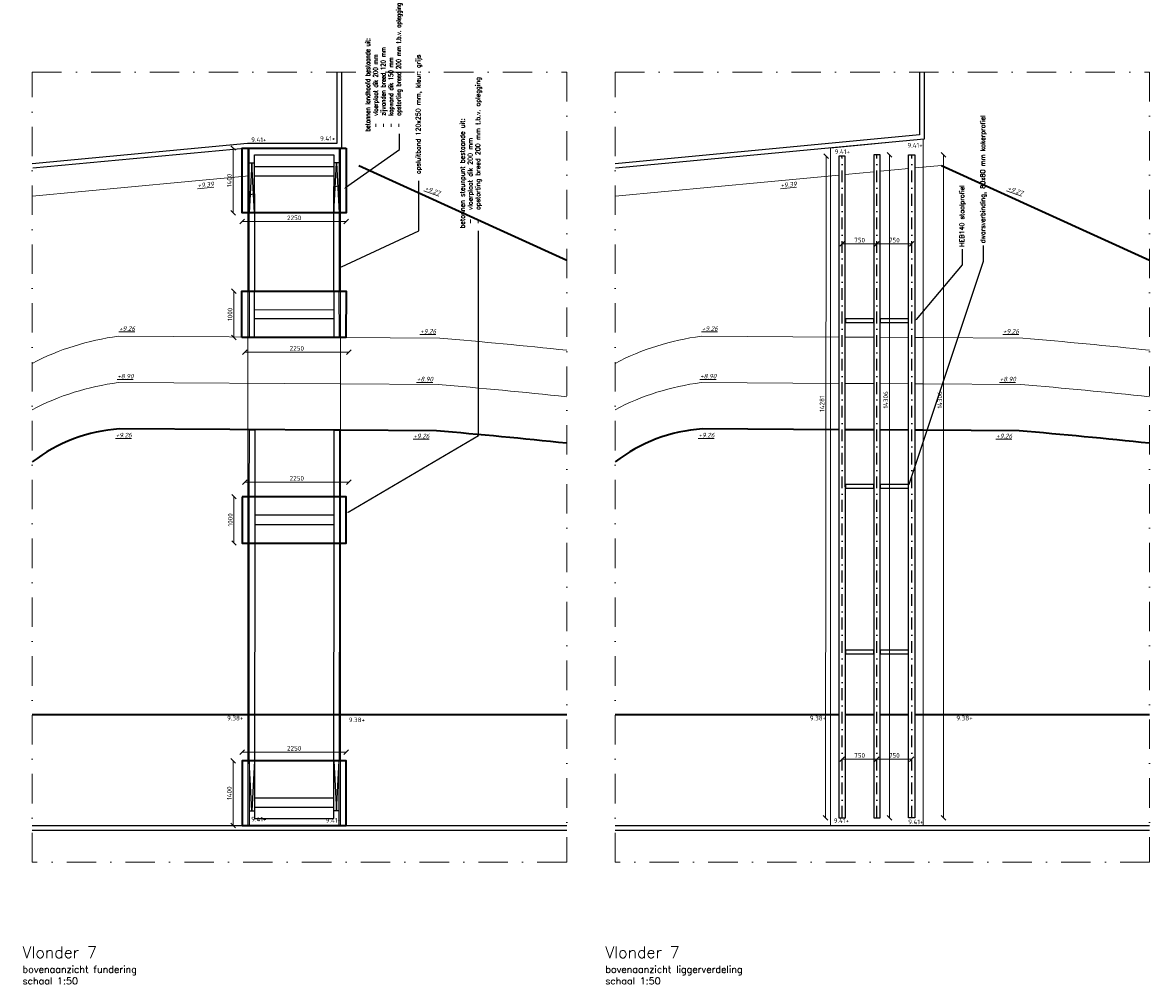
# Model space of a CAD drawing. Header units: metres. Extents: x -95462 to 707558, y 0 to 358316.
# Tile 1 of 50: x -95462 to -71127, y 80070 to 100833. Entities that reach past the tile are written whole.
import ezdxf
from ezdxf import colors
from ezdxf.entities.mleader import LeaderData, LeaderLine
from ezdxf.enums import TextEntityAlignment as Align
from ezdxf.math import Vec2, Vec3

# ---------------------------------------------------------------- set-up
doc = ezdxf.new("R2010")
doc.units = ezdxf.units.M
doc.header["$LTSCALE"] = 20
doc.linetypes.add('DASHDOT', pattern=[25.4, 12.7, -6.35, 0, -6.35])
doc.linetypes.add('HIDDEN', pattern=[9.525, 6.35, -3.175])
for name, color, linetype, lineweight in [('B-RO-OG-HOOGTEPUNT-T18', 253, 'Continuous', 13), ('B-WE-GW-GRONDWERKLIJN_-G', 252, 'Continuous', 35), ('B-WE-GW-TALUD_KRUIN-G', 252, 'Continuous', 18), ('B-WE-GW-WATERGANG_SLOOT_BODEM-G', 252, 'Continuous', 18), ('N-WE-BC-BETONVORM_OPLEGGING-G', 3, 'Continuous', 25), ('N-WE-BC-BETONVORM_TALUDVLEUGELS-G', 3, 'Continuous', 25), ('N-WE-BC-BETONVORM_VLOERPLAAT-G', 50, 'Continuous', 35), ('N-WE-HC-HOUTVORM-DEKDEEL-G', 1, 'Continuous', 18), ('N-WE-SC-STAALVORM_HEA 140-G', 140, 'Continuous', 25), ('N-WE-VH-KANTOPSLUITING_VOORKANTBAND_OB_100x200-G', 2, 'Continuous', 25), ('N-WE-VH-VERHARDING_GRASPLAAT-GEEN FUND-G', 90, 'Continuous', 35), ('TL00_hartlijnen staal', 220, 'DASHDOT', 25), ('X-XX-AL-BREEKLIJN-G', 7, 'DASHDOT', 18), ('X-XX-AL-HOOGTELABEL-T25', 1, 'Continuous', 25), ('X-XX-AL-M', 7, 'Continuous', 18)]:
    doc.layers.add(name, color=color, linetype=linetype, lineweight=lineweight)
doc.layers.add('tt00_tekst', color=7, linetype='Continuous')
doc.styles.add('NLCS-ISO', font='NLCS-ISO.ttf')
doc.styles.add('NLCS-ISO-M200-T18_CURSIEF', font='NLCS-ISO.ttf', dxfattribs={"oblique": 30, "height": 0.36})
doc.styles.add('ROMANS', font='romans.shx')
doc.dimstyles.new('NLCS RODOR-DIM-050mm$0', dxfattribs={"dimscale": 50, "dimtxt": 2, "dimasz": 2, "dimexe": 1.25, "dimexo": 0.625, "dimtad": 1, "dimdec": 0, "dimzin": 1, "dimdsep": 46, "dimtxsty": 'NLCS-ISO', "dimblk": 'OBLIQUE', "dimcen": 0, "dimse1": 1, "dimse2": 1, "dimclrd": 256, "dimclre": 1, "dimclrt": 256, "dimadec": 0, "dimazin": 0, "dimtfac": 1, "dimtdec": 0, "dimtmove": 0, "dimatfit": 0, "dimfxl": 1, "dimtolj": 1, "dimtzin": 0, "dimlwd": -1, "dimlwe": -1, "dimarcsym": 0})

# ---------------------------------------------------------------- blocks, each defined once
blk = doc.blocks.new('_Oblique')
at = {"color": 0, "linetype": 'ByBlock', "lineweight": -2}
blk.add_line((-0.5, -0.5), (0.5, 0.5), dxfattribs=at)
blk = doc.blocks.new('*D250')
at = {"layer": 'Defpoints', "color": 0, "transparency": 16777216}
for p in [(-88471, 84899), (-90916, 83499), (-88471, 83499)]:
    blk.add_point(p, dxfattribs=at)
at = {"layer": 'X-XX-AL-M', "transparency": 16777216}
blk.add_line((-90916, 84899), (-90916, 83499), dxfattribs=at)
at = {"layer": 'X-XX-AL-M', "transparency": 16777216, "xscale": 100, "yscale": 100, "zscale": 100}
for p, rotation in [((-90916, 84899), 90), ((-90916, 83499), 270)]:
    blk.add_blockref('_Oblique', p, dxfattribs=dict(at, rotation=rotation))
at = {"layer": 'X-XX-AL-M', "transparency": 16777216, "insert": (-90997, 84199), "char_height": 100, "attachment_point": 5, "rotation": 90, "style": 'NLCS-ISO'}
blk.add_mtext('\\A1;1400', dxfattribs=at)
blk = doc.blocks.new('*D249')
at = {"layer": 'Defpoints', "color": 0, "transparency": 16777216}
for p in [(-88471, 85086), (-90721, 83899), (-88471, 83899)]:
    blk.add_point(p, dxfattribs=at)
at = {"layer": 'X-XX-AL-M', "transparency": 16777216}
blk.add_line((-90721, 85086), (-88471, 85086), dxfattribs=at)
at = {"layer": 'X-XX-AL-M', "transparency": 16777216, "xscale": 100, "yscale": 100, "zscale": 100, "rotation": 180}
blk.add_blockref('_Oblique', (-90721, 85086), dxfattribs=at)
at = {"layer": 'X-XX-AL-M', "transparency": 16777216, "xscale": 100, "yscale": 100, "zscale": 100}
blk.add_blockref('_Oblique', (-88471, 85086), dxfattribs=at)
at = {"layer": 'X-XX-AL-M', "transparency": 16777216, "insert": (-89596, 85168), "char_height": 100, "attachment_point": 5, "style": 'NLCS-ISO'}
blk.add_mtext('\\A1;2250', dxfattribs=at)
blk = doc.blocks.new('*D251')
at = {"layer": 'Defpoints', "color": 0, "transparency": 16777216}
for p in [(-88414, 90914), (-90664, 89599), (-88414, 89599)]:
    blk.add_point(p, dxfattribs=at)
at = {"layer": 'X-XX-AL-M', "transparency": 16777216}
blk.add_line((-90664, 90914), (-88414, 90914), dxfattribs=at)
at = {"layer": 'X-XX-AL-M', "transparency": 16777216, "xscale": 100, "yscale": 100, "zscale": 100, "rotation": 180}
blk.add_blockref('_Oblique', (-90664, 90914), dxfattribs=at)
at = {"layer": 'X-XX-AL-M', "transparency": 16777216, "xscale": 100, "yscale": 100, "zscale": 100}
blk.add_blockref('_Oblique', (-88414, 90914), dxfattribs=at)
at = {"layer": 'X-XX-AL-M', "transparency": 16777216, "insert": (-89539, 90995), "char_height": 100, "attachment_point": 5, "style": 'NLCS-ISO'}
blk.add_mtext('\\A1;2250', dxfattribs=at)
blk = doc.blocks.new('*D252')
at = {"layer": 'Defpoints', "color": 0, "transparency": 16777216}
for p in [(-90896, 90599), (-90664, 90599), (-90664, 89599)]:
    blk.add_point(p, dxfattribs=at)
at = {"layer": 'X-XX-AL-M', "transparency": 16777216}
blk.add_line((-90896, 89599), (-90896, 90599), dxfattribs=at)
at = {"layer": 'X-XX-AL-M', "transparency": 16777216, "xscale": 100, "yscale": 100, "zscale": 100}
for p, rotation in [((-90896, 90599), 90), ((-90896, 89599), 270)]:
    blk.add_blockref('_Oblique', p, dxfattribs=dict(at, rotation=rotation))
at = {"layer": 'X-XX-AL-M', "transparency": 16777216, "insert": (-90977, 90099), "char_height": 100, "attachment_point": 5, "rotation": 90, "style": 'NLCS-ISO'}
blk.add_mtext('\\A1;1000', dxfattribs=at)
blk = doc.blocks.new('*D253')
at = {"layer": 'Defpoints', "color": 0, "transparency": 16777216}
for p in [(-77012, 84932), (-77762, 83669), (-77012, 83669)]:
    blk.add_point(p, dxfattribs=at)
at = {"layer": 'X-XX-AL-M', "transparency": 16777216}
blk.add_line((-77762, 84932), (-77012, 84932), dxfattribs=at)
at = {"layer": 'X-XX-AL-M', "transparency": 16777216, "xscale": 100, "yscale": 100, "zscale": 100}
for p, rotation in [((-77762, 84932), 179.9999219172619), ((-77012, 84932), 359.9999219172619)]:
    blk.add_blockref('_Oblique', p, dxfattribs=dict(at, rotation=rotation))
at = {"layer": 'X-XX-AL-M', "transparency": 16777216, "insert": (-77387, 85014), "char_height": 100, "attachment_point": 5, "rotation": 359.9999, "style": 'NLCS-ISO'}
blk.add_mtext('\\A1;750', dxfattribs=at)
blk = doc.blocks.new('*D254')
at = {"layer": 'Defpoints', "color": 0, "transparency": 16777216}
for p in [(-76262, 84932), (-77012, 83669), (-76262, 83669)]:
    blk.add_point(p, dxfattribs=at)
at = {"layer": 'X-XX-AL-M', "transparency": 16777216}
blk.add_line((-77012, 84932), (-76262, 84932), dxfattribs=at)
at = {"layer": 'X-XX-AL-M', "transparency": 16777216, "xscale": 100, "yscale": 100, "zscale": 100}
for p, rotation in [((-77012, 84932), 180.0006502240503), ((-76262, 84932), 0.0006502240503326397)]:
    blk.add_blockref('_Oblique', p, dxfattribs=dict(at, rotation=rotation))
at = {"layer": 'X-XX-AL-M', "transparency": 16777216, "insert": (-76637, 85014), "char_height": 100, "attachment_point": 5, "rotation": 0.0007, "style": 'NLCS-ISO'}
blk.add_mtext('\\A1;750', dxfattribs=at)
blk = doc.blocks.new('*D255')
at = {"layer": 'Defpoints', "color": 0, "transparency": 16777216}
for p in [(-90662, 95036), (-88412, 95034), (-88413, 93719)]:
    blk.add_point(p, dxfattribs=at)
at = {"layer": 'X-XX-AL-M', "transparency": 16777216}
blk.add_line((-90663, 93720), (-88413, 93719), dxfattribs=at)
at = {"layer": 'X-XX-AL-M', "transparency": 16777216, "xscale": 100, "yscale": 100, "zscale": 100}
for p, rotation in [((-90663, 93720), 179.954557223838), ((-88413, 93719), 359.954557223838)]:
    blk.add_blockref('_Oblique', p, dxfattribs=dict(at, rotation=rotation))
at = {"layer": 'X-XX-AL-M', "transparency": 16777216, "insert": (-89538, 93801), "char_height": 100, "attachment_point": 5, "rotation": 359.9546, "style": 'NLCS-ISO'}
blk.add_mtext('\\A1;2250', dxfattribs=at)
blk = doc.blocks.new('*D256')
at = {"layer": 'Defpoints', "color": 0, "transparency": 16777216}
for p in [(-90670, 95036), (-90902, 94036), (-90671, 94036)]:
    blk.add_point(p, dxfattribs=at)
at = {"layer": 'X-XX-AL-M', "transparency": 16777216}
blk.add_line((-90901, 95036), (-90902, 94036), dxfattribs=at)
at = {"layer": 'X-XX-AL-M', "transparency": 16777216, "xscale": 100, "yscale": 100, "zscale": 100}
for p, rotation in [((-90901, 95036), 89.95455722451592), ((-90902, 94036), 269.954557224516)]:
    blk.add_blockref('_Oblique', p, dxfattribs=dict(at, rotation=rotation))
at = {"layer": 'X-XX-AL-M', "transparency": 16777216, "insert": (-90983, 94536), "char_height": 100, "attachment_point": 5, "rotation": 89.9546, "style": 'NLCS-ISO'}
blk.add_mtext('\\A1;1000', dxfattribs=at)
blk = doc.blocks.new('*D257')
at = {"layer": 'Defpoints', "color": 0, "transparency": 16777216}
for p in [(-77012, 96055), (-77762, 94791), (-77012, 94791)]:
    blk.add_point(p, dxfattribs=at)
at = {"layer": 'X-XX-AL-M', "transparency": 16777216}
blk.add_line((-77762, 96055), (-77012, 96055), dxfattribs=at)
at = {"layer": 'X-XX-AL-M', "transparency": 16777216, "xscale": 100, "yscale": 100, "zscale": 100}
for p, rotation in [((-77762, 96055), 179.9999219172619), ((-77012, 96055), 359.9999219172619)]:
    blk.add_blockref('_Oblique', p, dxfattribs=dict(at, rotation=rotation))
at = {"layer": 'X-XX-AL-M', "transparency": 16777216, "insert": (-77387, 96136), "char_height": 100, "attachment_point": 5, "rotation": 359.9999, "style": 'NLCS-ISO'}
blk.add_mtext('\\A1;750', dxfattribs=at)
blk = doc.blocks.new('*D258')
at = {"layer": 'Defpoints', "color": 0, "transparency": 16777216}
for p in [(-76262, 96055), (-77012, 94791), (-76262, 94791)]:
    blk.add_point(p, dxfattribs=at)
at = {"layer": 'X-XX-AL-M', "transparency": 16777216}
blk.add_line((-77012, 96055), (-76262, 96055), dxfattribs=at)
at = {"layer": 'X-XX-AL-M', "transparency": 16777216, "xscale": 100, "yscale": 100, "zscale": 100}
for p, rotation in [((-77012, 96055), 180.0006502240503), ((-76262, 96055), 0.0006502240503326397)]:
    blk.add_blockref('_Oblique', p, dxfattribs=dict(at, rotation=rotation))
at = {"layer": 'X-XX-AL-M', "transparency": 16777216, "insert": (-76637, 96136), "char_height": 100, "attachment_point": 5, "rotation": 0.0007, "style": 'NLCS-ISO'}
blk.add_mtext('\\A1;750', dxfattribs=at)
blk = doc.blocks.new('*D259')
at = {"layer": 'Defpoints', "color": 0, "transparency": 16777216}
for p in [(-76262, 97975), (-75574, 97975), (-76262, 83669)]:
    blk.add_point(p, dxfattribs=at)
at = {"layer": 'X-XX-AL-M', "transparency": 16777216}
blk.add_line((-75574, 83669), (-75574, 97975), dxfattribs=at)
at = {"layer": 'X-XX-AL-M', "transparency": 16777216, "xscale": 100, "yscale": 100, "zscale": 100}
for p, rotation in [((-75574, 97975), 90), ((-75574, 83669), 270)]:
    blk.add_blockref('_Oblique', p, dxfattribs=dict(at, rotation=rotation))
at = {"layer": 'X-XX-AL-M', "transparency": 16777216, "insert": (-75655, 92687), "char_height": 100, "attachment_point": 5, "rotation": 90, "style": 'NLCS-ISO'}
blk.add_mtext('\\A1;14306', dxfattribs=at)
blk = doc.blocks.new('*D260')
at = {"layer": 'Defpoints', "color": 0, "transparency": 16777216}
for p in [(-77012, 97975), (-76742, 97975), (-77012, 83669)]:
    blk.add_point(p, dxfattribs=at)
at = {"layer": 'X-XX-AL-M', "transparency": 16777216}
blk.add_line((-76742, 83669), (-76742, 97975), dxfattribs=at)
at = {"layer": 'X-XX-AL-M', "transparency": 16777216, "xscale": 100, "yscale": 100, "zscale": 100}
for p, rotation in [((-76742, 97975), 90), ((-76742, 83669), 270)]:
    blk.add_blockref('_Oblique', p, dxfattribs=dict(at, rotation=rotation))
at = {"layer": 'X-XX-AL-M', "transparency": 16777216, "insert": (-76823, 92687), "char_height": 100, "attachment_point": 5, "rotation": 90, "style": 'NLCS-ISO'}
blk.add_mtext('\\A1;14306', dxfattribs=at)
blk = doc.blocks.new('*D261')
at = {"layer": 'Defpoints', "color": 0, "transparency": 16777216}
for p in [(-78111, 97950), (-77818, 97950), (-77832, 83669)]:
    blk.add_point(p, dxfattribs=at)
at = {"layer": 'X-XX-AL-M', "transparency": 16777216}
blk.add_line((-78125, 83669), (-78111, 97950), dxfattribs=at)
at = {"layer": 'X-XX-AL-M', "transparency": 16777216, "xscale": 100, "yscale": 100, "zscale": 100}
for p, rotation in [((-78111, 97950), 89.94395811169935), ((-78125, 83669), 269.9439581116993)]:
    blk.add_blockref('_Oblique', p, dxfattribs=dict(at, rotation=rotation))
at = {"layer": 'X-XX-AL-M', "transparency": 16777216, "insert": (-78198, 92606), "char_height": 100, "attachment_point": 5, "rotation": 89.944, "style": 'NLCS-ISO'}
blk.add_mtext('\\A1;14281', dxfattribs=at)
blk = doc.blocks.new('*D262')
at = {"layer": 'Defpoints', "color": 0, "transparency": 16777216}
for p in [(-90916, 98125), (-88471, 98125), (-88471, 96725)]:
    blk.add_point(p, dxfattribs=at)
at = {"layer": 'X-XX-AL-M', "transparency": 16777216}
blk.add_line((-90916, 96725), (-90916, 98125), dxfattribs=at)
at = {"layer": 'X-XX-AL-M', "transparency": 16777216, "xscale": 100, "yscale": 100, "zscale": 100}
for p, rotation in [((-90916, 98125), 90), ((-90916, 96725), 270)]:
    blk.add_blockref('_Oblique', p, dxfattribs=dict(at, rotation=rotation))
at = {"layer": 'X-XX-AL-M', "transparency": 16777216, "insert": (-90997, 97425), "char_height": 100, "attachment_point": 5, "rotation": 90, "style": 'NLCS-ISO'}
blk.add_mtext('\\A1;1400', dxfattribs=at)
blk = doc.blocks.new('*D263')
at = {"layer": 'Defpoints', "color": 0, "transparency": 16777216}
for p in [(-90721, 97725), (-88471, 97725), (-88471, 96537)]:
    blk.add_point(p, dxfattribs=at)
at = {"layer": 'X-XX-AL-M', "transparency": 16777216}
blk.add_line((-90721, 96537), (-88471, 96537), dxfattribs=at)
at = {"layer": 'X-XX-AL-M', "transparency": 16777216, "xscale": 100, "yscale": 100, "zscale": 100, "rotation": 180}
blk.add_blockref('_Oblique', (-90721, 96537), dxfattribs=at)
at = {"layer": 'X-XX-AL-M', "transparency": 16777216, "xscale": 100, "yscale": 100, "zscale": 100}
blk.add_blockref('_Oblique', (-88471, 96537), dxfattribs=at)
at = {"layer": 'X-XX-AL-M', "transparency": 16777216, "insert": (-89596, 96618), "char_height": 100, "attachment_point": 5, "style": 'NLCS-ISO'}
blk.add_mtext('\\A1;2250', dxfattribs=at)

msp = doc.modelspace()

# ---------------------------------------------------------------- linework, layer by layer
at = {"layer": 'B-WE-GW-GRONDWERKLIJN_-G', "ltscale": 3, "flags": 128}
for points in [[(-88202.993, 97747.349), (-83712.116, 95705.102)], [(-75618.308, 97747.349), (-71127.432, 95705.102)]]:
    msp.add_lwpolyline(points, dxfattribs=at)
at = {"layer": 'B-WE-GW-GRONDWERKLIJN_-G', "ltscale": 2, "flags": 128}
for points in [[(-88602.065, 92033.716), (-93366.753, 92060.556, 0.147873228), (-95252.692, 91349.083, 0.147873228)], [(-83712.116, 91750.634, 0.004349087), (-86526.405, 92022.023), (-88602.065, 92033.716)], [(-77834.679, 92043.953), (-80782.068, 92060.556, 0.147873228), (-82668.008, 91349.083)], [(-71127.432, 91750.634, 0.004349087), (-73941.72, 92022.023), (-76017.38, 92033.716)]]:
    msp.add_lwpolyline(points, format="xyb", dxfattribs=at)
for points in [[(-77764.679, 92043.558), (-77764.679, 92043.558)], [(-77081.747, 92039.711), (-77694.679, 92043.164)], [(-76331.749, 92035.486), (-76941.747, 92038.923)], [(-76017.38, 92033.716), (-76191.747, 92034.698)]]:
    msp.add_lwpolyline(points, dxfattribs=at)
at = {"layer": 'B-WE-GW-TALUD_KRUIN-G', "ltscale": 1.2, "flags": 128}
for points in [[(-77081.747, 97609.536), (-77696.608, 97551.635)], [(-76325.045, 97680.795), (-76941.747, 97622.72)], [(-75618.308, 97747.349), (-76191.747, 97693.348)], [(-90571.432, 97524.312), (-92033.409, 97386.638), (-95252.692, 97083.477)], [(-77836.603, 97538.452), (-79448.725, 97386.638), (-82668.008, 97083.477)], [(-77766.605, 97545.043), (-77766.605, 97545.043)]]:
    msp.add_lwpolyline(points, dxfattribs=at)
at = {"layer": 'B-WE-GW-WATERGANG_SLOOT_BODEM-G'}
for points in [[(-88596.432, 94033.716), (-93395.217, 94060.749, 0.088597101), (-95252.692, 93476.797, 0.088597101)], [(-83712.116, 93760.85, 0.00419366), (-86449.9, 94021.624), (-88596.432, 94033.716)], [(-77835.379, 94043.989), (-80810.532, 94060.749, 0.088597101), (-82668.008, 93476.797)], [(-71127.432, 93760.85, 0.00419366), (-73865.215, 94021.624), (-76011.747, 94033.716)], [(-88596.432, 93033.7), (-93395.217, 93060.732, 0.088597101), (-95252.692, 92476.781, 0.088597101)], [(-88596.432, 93033.7), (-86488.084, 93021.823, -0.004279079), (-83712.116, 92755.964, -0.004279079)], [(-77835.029, 93043.97), (-80810.532, 93060.732, 0.088597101), (-82668.008, 92476.781)], [(-76011.747, 93033.7), (-73903.399, 93021.823, -0.004279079), (-71127.432, 92755.964, -0.004279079)]]:
    msp.add_lwpolyline(points, format="xyb", dxfattribs=at)
for points in [[(-77765.379, 94043.595), (-77765.379, 94043.595)], [(-77081.747, 94039.744), (-77695.379, 94043.2)], [(-76331.749, 94035.519), (-76941.747, 94038.955)], [(-76011.747, 94033.716), (-76191.747, 94034.73)], [(-77081.747, 93039.727), (-77695.029, 93043.182)], [(-76331.749, 93035.502), (-76941.747, 93038.939)], [(-76011.747, 93033.7), (-76191.747, 93034.714)]]:
    msp.add_lwpolyline(points, dxfattribs=at)
at = {"layer": 'N-WE-BC-BETONVORM_OPLEGGING-G', "flags": 128}
for points in [[(-90451.432, 97724.613), (-88741.432, 97724.613)], [(-90451.432, 97524.613), (-88741.432, 97524.613)], [(-90451.432, 84098.544), (-88741.432, 84098.544)], [(-90451.432, 83898.544), (-88741.432, 83898.544)]]:
    msp.add_lwpolyline(points, dxfattribs=at)
for points in [[(-90451.245, 94635.863), (-88741.246, 94634.507), (-88741.404, 94434.507), (-90451.404, 94435.863)], [(-90445.429, 89998.538), (-88735.429, 89998.538), (-88735.429, 90198.538), (-90445.429, 90198.538)]]:
    msp.add_lwpolyline(points, close=True, dxfattribs=at)
at = {"layer": 'N-WE-BC-BETONVORM_TALUDVLEUGELS-G'}
for p, q in [((-90571.432, 97804.613), (-90451.432, 97804.613)), ((-88621.432, 97804.613), (-88741.432, 97804.613)), ((-90571.432, 83818.544), (-90451.432, 83818.544)), ((-88621.432, 83818.544), (-88741.432, 83818.544))]:
    msp.add_line(p, q, dxfattribs=at)
at = {"layer": 'N-WE-BC-BETONVORM_TALUDVLEUGELS-G', "flags": 128}
for points in [[(-90571.432, 96724.613), (-90571.432, 98124.613), (-88621.432, 98124.613), (-88621.432, 96724.613)], [(-90451.432, 96724.613), (-90451.432, 97974.613), (-88741.432, 97974.613), (-88741.432, 96724.613)], [(-90571.432, 84898.544), (-90571.432, 83498.544), (-88621.432, 83498.544), (-88621.432, 84898.544)], [(-90451.432, 84898.544), (-90451.432, 83648.544), (-88741.432, 83648.544), (-88741.432, 84898.544)]]:
    msp.add_lwpolyline(points, dxfattribs=at)
at = {"layer": 'N-WE-BC-BETONVORM_TALUDVLEUGELS-G', "color": 1, "flags": 128}
for points in [[(-90451.432, 96724.613), (-90511.432, 97804.613), (-90571.432, 96724.613)], [(-88741.432, 96724.613), (-88681.432, 97804.613), (-88621.432, 96724.613)], [(-90451.432, 84898.544), (-90511.432, 83818.544), (-90571.432, 84898.544)], [(-88741.432, 84898.544), (-88681.432, 83818.544), (-88621.432, 84898.544)]]:
    msp.add_lwpolyline(points, dxfattribs=at)
at = {"layer": 'N-WE-BC-BETONVORM_VLOERPLAAT-G', "flags": 128}
for points in [[(-88471.432, 98124.613), (-88471.432, 96724.613), (-90721.432, 96724.613), (-90721.432, 98124.613)], [(-90727.724, 94036.076), (-90726.93, 95036.075), (-88476.931, 95034.291), (-88477.724, 94034.291)], [(-90721.432, 90598.544), (-90721.432, 89598.544), (-88471.432, 89598.544), (-88471.432, 90598.544)], [(-88471.432, 83498.544), (-88471.432, 84898.544), (-90721.432, 84898.544), (-90721.432, 83498.544)]]:
    msp.add_lwpolyline(points, close=True, dxfattribs=at)
at = {"layer": 'N-WE-HC-HOUTVORM-DEKDEEL-G'}
for p, q in [((-90596.432, 98124.613), (-88596.432, 98124.613)), ((-90596.432, 83498.544), (-88596.432, 83498.544))]:
    msp.add_line(p, q, dxfattribs=at)
for points in [[(-76011.747, 98312.953), (-78011.747, 98124.613), (-78011.747, 83498.544), (-76011.747, 83498.544), (-76011.747, 98312.953)], [(-88596.432, 98123.544), (-90596.432, 98124.613), (-90596.432, 83498.544), (-88596.432, 83498.544), (-88596.432, 98123.544)]]:
    msp.add_lwpolyline(points, dxfattribs=at)
at = {"layer": 'N-WE-SC-STAALVORM_HEA 140-G'}
for points in [[(-77691.746, 83668.553), (-77696.747, 97950.033), (-77836.747, 97950.016), (-77831.746, 83668.536)], [(-76941.747, 83668.552), (-76941.747, 97974.63), (-77081.747, 97974.613), (-77081.747, 83668.535)], [(-76331.746, 83668.552), (-76331.75, 97974.613), (-76191.747, 97974.613), (-76191.748, 83668.552)], [(-77691.746, 94358.11), (-77081.747, 94358.092), (-77081.747, 94438.092), (-77691.746, 94438.11)], [(-76941.747, 94358.109), (-76331.747, 94358.091), (-76331.747, 94438.091), (-76941.747, 94438.109)], [(-77691.746, 90781.597), (-77081.747, 90781.579), (-77081.747, 90861.579), (-77691.746, 90861.597)], [(-76941.747, 90781.596), (-76331.747, 90781.578), (-76331.747, 90861.578), (-76941.747, 90861.596)], [(-77691.747, 87205.084), (-77081.747, 87205.066), (-77081.747, 87285.066), (-77691.747, 87285.084)], [(-76941.747, 87205.083), (-76331.747, 87205.065), (-76331.747, 87285.065), (-76941.747, 87285.083)]]:
    msp.add_lwpolyline(points, close=True, dxfattribs=at)
at = {"layer": 'N-WE-VH-KANTOPSLUITING_VOORKANTBAND_OB_100x200-G'}
for p, q in [((-95252.692, 83498.544), (-83712.116, 83498.544)), ((-82668.008, 83498.544), (-71127.432, 83498.544)), ((-95252.692, 83398.544), (-83712.116, 83398.544)), ((-82668.008, 83398.544), (-71127.432, 83398.544))]:
    msp.add_line(p, q, dxfattribs=at)
at = {"layer": 'N-WE-VH-KANTOPSLUITING_VOORKANTBAND_OB_100x200-G', "flags": 128}
for points in [[(-88676.432, 99761.482), (-88676.432, 98314.836), (-88676.432, 98224.017), (-90601.114, 98224.614), (-95252.692, 97786.574)], [(-88576.432, 99761.482), (-88576.432, 98314.836), (-88576.432, 98123.986), (-90596.432, 98124.613), (-95243.317, 97687.015)], [(-76091.747, 99761.482), (-76091.747, 98405.862), (-82668.008, 97786.574)], [(-75991.747, 99761.482), (-75991.747, 98314.836), (-82658.632, 97687.015)], [(-90564.926, 90598.544), (-90564.347, 92044.769), (-90444.347, 92044.093), (-90444.925, 90598.544)], [(-88734.925, 90598.544), (-88734.356, 92034.461), (-88614.356, 92033.785), (-88614.925, 90598.544)], [(-90571.432, 84898.544), (-90566.699, 89598.544)], [(-90445.933, 89598.544), (-90451.432, 84898.544), (-90571.432, 84898.544)], [(-88741.432, 84898.544), (-88735.933, 89598.544)], [(-88615.932, 89598.544), (-88621.432, 84898.544), (-88741.432, 84898.544)]]:
    msp.add_lwpolyline(points, dxfattribs=at)
for points in [[(-90451.432, 97133.843), (-90451.275, 95035.857), (-90570.646, 95035.952), (-90571.432, 97122.543)], [(-88621.432, 97306.175), (-88621.432, 95034.406), (-88741.432, 95032.243), (-88741.432, 97294.874)]]:
    msp.add_lwpolyline(points, close=True, dxfattribs=at)
at = {"layer": 'N-WE-VH-KANTOPSLUITING_VOORKANTBAND_OB_100x200-G', "linetype": 'HIDDEN', "ltscale": 10, "flags": 128}
for points in [[(-90571.432, 95035.952), (-90571.218, 94035.952)], [(-90451.218, 94035.857), (-90451.432, 95035.857)], [(-88741.432, 95034.501), (-88741.218, 94034.5)], [(-88621.218, 94034.405), (-88621.432, 95034.406)], [(-90565.933, 89598.544), (-90564.926, 90598.544)], [(-90444.925, 90598.544), (-90445.933, 89598.544)], [(-88735.933, 89598.544), (-88734.925, 90598.544)], [(-88614.925, 90598.544), (-88615.932, 89598.544)]]:
    msp.add_lwpolyline(points, dxfattribs=at)
at = {"layer": 'N-WE-VH-VERHARDING_GRASPLAAT-GEEN FUND-G'}
for p, q in [((-95252.692, 85898.582), (-83712.116, 85898.582)), ((-82668.008, 85898.582), (-77832.527, 85898.582)), ((-77692.527, 85898.582), (-77081.747, 85898.582)), ((-76941.747, 85898.582), (-76331.747, 85898.582)), ((-76191.747, 85898.582), (-71127.432, 85898.582))]:
    msp.add_line(p, q, dxfattribs=at)
at = {"layer": 'TL00_hartlijnen staal'}
for p, q in [((-77761.746, 83668.545), (-77766.747, 97950.025)), ((-77011.746, 83668.544), (-77011.747, 97974.621)), ((-76261.747, 83668.552), (-76261.747, 97974.604))]:
    msp.add_line(p, q, dxfattribs=at)
at = {"layer": 'X-XX-AL-BREEKLIJN-G', "ltscale": 2.5}
for points in [[(-95252.692, 99761.482), (-83712.116, 99761.482), (-83712.116, 82708.102), (-95252.692, 82708.102)], [(-82668.008, 99761.482), (-71127.432, 99761.482), (-71127.432, 82708.102), (-82668.008, 82708.102)]]:
    msp.add_lwpolyline(points, close=True, dxfattribs=at)

# ---------------------------------------------------------------- texts
at = {"layer": 'B-RO-OG-HOOGTEPUNT-T18', "style": 'NLCS-ISO-M200-T18_CURSIEF', "oblique": 15}
for p in [(-91509.719, 97333.093), (-78925.034, 97333.093)]:
    msp.add_text('%%u+9.39', height=100, rotation=5.379687, dxfattribs=at).set_placement(p, align=Align.MIDDLE_CENTER)
for s, rotation, p in [('%%u+9.27', 339.6359963, (-86786.447, 97218.232)), ('%%u+9.27', 339.6359963, (-74201.762, 97218.232)), ('%%u+9.26', 0.0186181, (-93379.133, 94176.566)), ('%%u+9.26', 0.0186181, (-86876.599, 94117.399)), ('%%u+9.26', 0.0186181, (-80794.448, 94176.566)), ('%%u+9.26', 0.0186181, (-74291.914, 94117.399)), ('%%u+8.90', 0.0186181, (-93415.477, 93149.444)), ('%%u+8.90', 0.0186181, (-80830.792, 93149.444)), ('%%u+8.90', 0.0186181, (-86947.541, 93086.534)), ('%%u+8.90', 0.0186181, (-74362.857, 93086.534)), ('%%u+9.26', 0.0186181, (-93451.673, 91877.37)), ('%%u+9.26', 0.0186181, (-87022.106, 91858.061)), ('%%u+9.26', 0.0186181, (-80866.988, 91877.37)), ('%%u+9.26', 0.0186181, (-74437.421, 91858.061))]:
    msp.add_text(s, height=100, rotation=rotation, dxfattribs=at).set_placement(p)
at = {"layer": 'tt00_tekst', "char_height": 250, "width": 5688.91318, "attachment_point": 1, "style": 'ROMANS'}
for s, insert in [('{\\C4;Vlonder 7\\P\\H0.6x;\\C3;bovenaanzicht fundering\\Pschaal 1:50}', (-95462.493, 80889.517)), ('{\\C4;Vlonder 7\\P\\H0.6x;\\C3;bovenaanzicht liggerverdeling\\Pschaal 1:50}', (-82877.808, 80889.517))]:
    msp.add_mtext(s, dxfattribs=dict(at, insert=insert))
at = {"layer": 'X-XX-AL-HOOGTELABEL-T25', "style": 'NLCS-ISO'}
for s, rotation, p in [('9.41+', 0.3227508, (-90523.951, 98252.813)), ('9.41+', 0.3227508, (-89037.009, 98278.373)), ('9.38+', 359.913533, (-91045.118, 85769.666)), ('9.38+', 359.913533, (-88418.811, 85731.517)), ('9.38+', 359.913533, (-78460.434, 85769.666)), ('9.38+', 359.913533, (-75298.183, 85769.666)), ('9.41+', 359.6772492, (-90524.514, 83589.032)), ('9.41+', 359.6772492, (-88916.805, 83563.473)), ('9.41+', 359.6772492, (-77945.46, 83555.267)), ('9.41+', 359.6772492, (-76337.752, 83529.707))]:
    msp.add_text(s, height=100, rotation=rotation, dxfattribs=at).set_placement(p)
for p in [(-77925.685, 97995.371), (-76353.936, 98134.084)]:
    msp.add_text('9.41+', height=100, dxfattribs=at).set_placement(p)

# ---------------------------------------------------------------- dimensions: what is measured, and where the dimension line sits
at = {"layer": 'X-XX-AL-M'}
for p1, p2, distance, picture, middle in [((-88471.432, 96724.613), (-88471.432, 98124.613), 2444.501, '*D262', (-90997.182, 97424.613)), ((-90721.432, 97724.613), (-88471.432, 97724.613), -1187.951, '*D263', (-89596.432, 96617.912)), ((-77761.746, 94791.291), (-77011.746, 94791.29), 1263.823, '*D257', (-77386.744, 96136.363)), ((-77011.746, 94791.29), (-76261.747, 94791.298), 1263.807, '*D258', (-76636.762, 96136.351)), ((-90669.917, 95036.03), (-90670.71, 94036.031), -231.416, '*D256', (-90982.98, 94536.278)), ((-90661.758, 95036.024), (-88411.759, 95034.239), -1315.672, '*D255', (-89537.737, 93800.71)), ((-90664.418, 89598.544), (-88414.418, 89598.544), 1315.672, '*D251', (-89539.418, 90995.466)), ((-90664.418, 89598.544), (-90664.418, 90598.544), 231.416, '*D252', (-90977.084, 90098.544)), ((-90721.432, 83898.544), (-88471.432, 83898.544), 1187.951, '*D249', (-89596.432, 85167.745)), ((-88471.432, 84898.544), (-88471.432, 83498.544), -2444.501, '*D250', (-90997.182, 84198.544)), ((-77761.746, 83668.545), (-77011.746, 83668.544), 1263.823, '*D253', (-77386.744, 85013.617)), ((-77011.746, 83668.544), (-76261.747, 83668.552), 1263.807, '*D254', (-76636.762, 85013.605))]:
    dim = msp.add_aligned_dim(p1=p1, p2=p2, distance=distance, dimstyle='NLCS RODOR-DIM-050mm$0', dxfattribs=at)
    dim.commit()
    dim.dimension.update_dxf_attribs({"geometry": picture, "text_midpoint": middle})
for base, p1, p2, angle, picture, middle in [((-78111.13, 97950.303), (-77831.746, 83668.536), (-77817.777, 97950.016), 89.9439581, '*D261', (-78116.357, 92605.943)), ((-76741.563, 97974.621), (-77011.746, 83668.544), (-77011.747, 97974.621), 90.0000029, '*D260', (-76741.563, 92687.021)), ((-75573.818, 97974.604), (-76261.747, 83668.552), (-76261.747, 97974.604), 89.9999984, '*D259', (-75573.818, 92687.021))]:
    dim = msp.add_linear_dim(base=base, p1=p1, p2=p2, angle=angle, dimstyle='NLCS RODOR-DIM-050mm$0', dxfattribs=at)
    dim.commit()
    dim.dimension.update_dxf_attribs({"geometry": picture, "text_midpoint": middle, "dimtype": 161})

# ---------------------------------------------------------------- leaders
ml = msp.add_multileader_mtext('Standard')
ml.set_content('betonnen landhoofd bestaande uit:\\P\\pxi-3,l4,t4;-^Ivloerplaat dik 200 mm\\P-^Izijwanden breed 120 mm\\P-^Ikopwand dik 150 mm\\P-^Iopstorting breed 200 mm t.b.v. oplegging', color=2, style='ROMANS')
ml.set_leader_properties(color=1)
ml.build(insert=Vec2(0, 0))
ml.multileader.update_dxf_attribs({"has_dogleg": 0, "text_left_attachment_type": 3, "text_right_attachment_type": 3, "dogleg_length": 0.36, "arrow_head_size": 50, "scale": 50})
ctx = ml.context
ctx.base_point, ctx.scale, ctx.char_height, ctx.arrow_head_size, ctx.landing_gap_size, ctx.plane_origin, ctx.plane_x_axis, ctx.plane_y_axis = Vec3(-87324.544, 98429.852), 50, 100, 50, 50, Vec3(-87053.254, 97623.106), Vec3(0, 1), Vec3(-1, 0)
ctx.left_attachment, ctx.right_attachment = 3, 3
notes = []
notes.append((ctx, [(0, (1, 1, 0), (-87324.544, 98411.852), (0, 1), 18, [(0, [(-88529.228, 97241.12), (-87324.544, 98092.994)], 0, [])])]))
ctx.mtext.insert, ctx.mtext.text_direction, ctx.mtext.rotation, ctx.mtext.flow_direction = Vec3(-88057.878, 98479.852), Vec3(0, 1), 1.570796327, 5
ml = msp.add_multileader_mtext('Standard')
ml.set_content('\\pxi-3,l4,t4;opsluitband 120x250 mm, kleur: grijs', color=2, style='ROMANS')
ml.set_leader_properties(color=1)
ml.build(insert=Vec2(0, 0))
ml.multileader.update_dxf_attribs({"has_dogleg": 0, "text_left_attachment_type": 3, "text_right_attachment_type": 3, "dogleg_length": 0.36, "arrow_head_size": 50, "scale": 50})
ctx = ml.context
ctx.base_point, ctx.scale, ctx.char_height, ctx.arrow_head_size, ctx.landing_gap_size, ctx.plane_origin, ctx.plane_x_axis, ctx.plane_y_axis = Vec3(-86903.108, 97412.9), 50, 100, 50, 50, Vec3(-86631.818, 95869.039), Vec3(0, 1), Vec3(-1, 0)
ctx.left_attachment, ctx.right_attachment = 3, 3
notes.append((ctx, [(0, (1, 1, 0), (-86903.108, 97394.9), (0, 1), 18, [(0, [(-88621.414, 95537.308), (-86903.108, 96338.927)], 0, [])])]))
ctx.mtext.insert, ctx.mtext.text_direction, ctx.mtext.rotation, ctx.mtext.flow_direction = Vec3(-86969.775, 97462.9), Vec3(0, 1), 1.570796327, 5
ml = msp.add_multileader_mtext('Standard')
ml.set_content('betonnen steunpunt bestaande uit:\\P\\pxi-3,l4,t4;-^Ivloerplaat dik 200 mm\\P-^Iopstorting breed 200 mm t.b.v. oplegging', color=2, style='ROMANS')
ml.set_leader_properties(color=1)
ml.build(insert=Vec2(0, 0))
ml.multileader.update_dxf_attribs({"has_dogleg": 0, "text_left_attachment_type": 3, "text_right_attachment_type": 3, "dogleg_length": 0.36, "arrow_head_size": 50, "scale": 50})
ctx = ml.context
ctx.base_point, ctx.scale, ctx.char_height, ctx.arrow_head_size, ctx.landing_gap_size, ctx.plane_origin, ctx.plane_x_axis, ctx.plane_y_axis = Vec3(-85613.351, 96338.166), 50, 100, 50, 50, Vec3(-85342.061, 95531.42), Vec3(0, 1), Vec3(-1, 0)
ctx.left_attachment, ctx.right_attachment = 3, 3
notes.append((ctx, [(0, (1, 1, 0), (-85613.351, 96320.166), (0, 1), 18, [(0, [(-88471.432, 90238.544), (-85613.351, 91918.124)], 0, [])])]))
ctx.mtext.insert, ctx.mtext.text_direction, ctx.mtext.rotation, ctx.mtext.flow_direction = Vec3(-86013.351, 96388.166), Vec3(0, 1), 1.570796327, 5
ml = msp.add_multileader_mtext('Standard')
ml.set_content('dwarsverbinding, 80x80 mm kokerprofiel', color=2, style='ROMANS')
ml.set_leader_properties(color=1)
ml.build(insert=Vec2(0, 0))
ml.multileader.update_dxf_attribs({"has_dogleg": 0, "text_left_attachment_type": 3, "text_right_attachment_type": 3, "dogleg_length": 0.36, "arrow_head_size": 50, "scale": 50})
ctx = ml.context
ctx.base_point, ctx.scale, ctx.char_height, ctx.arrow_head_size, ctx.landing_gap_size, ctx.plane_origin, ctx.plane_x_axis, ctx.plane_y_axis = Vec3(-74710.612, 96020.19), 50, 100, 50, 50, Vec3(-74439.322, 95213.444), Vec3(0, 1), Vec3(-1, 0)
ctx.left_attachment, ctx.right_attachment = 3, 3
notes.append((ctx, [(0, (1, 1, 0), (-74710.612, 96002.19), (0, 1), 18, [(0, [(-76331.748, 90821.583), (-74710.612, 95683.332)], 0, [])])]))
ctx.mtext.insert, ctx.mtext.text_direction, ctx.mtext.rotation, ctx.mtext.flow_direction = Vec3(-74777.278, 96070.19), Vec3(0, 1), 1.570796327, 5
ml = msp.add_multileader_mtext('Standard')
ml.set_content('HEB140 staalprofiel', color=2, style='ROMANS')
ml.set_leader_properties(color=1)
ml.build(insert=Vec2(0, 0))
ml.multileader.update_dxf_attribs({"has_dogleg": 0, "text_left_attachment_type": 3, "text_right_attachment_type": 3, "dogleg_length": 0.36, "arrow_head_size": 50, "scale": 50})
ctx = ml.context
ctx.base_point, ctx.scale, ctx.char_height, ctx.arrow_head_size, ctx.landing_gap_size, ctx.plane_origin, ctx.plane_x_axis, ctx.plane_y_axis = Vec3(-75162.929, 95942.248), 50, 100, 50, 50, Vec3(-74891.639, 95135.501), Vec3(0, 1), Vec3(-1, 0)
ctx.left_attachment, ctx.right_attachment = 3, 3
notes.append((ctx, [(0, (1, 1, 0), (-75162.929, 95924.248), (0, 1), 18, [(0, [(-76191.748, 94386.532), (-75162.929, 95605.389)], 0, [])])]))
ctx.mtext.insert, ctx.mtext.text_direction, ctx.mtext.rotation, ctx.mtext.flow_direction = Vec3(-75229.596, 95992.248), Vec3(0, 1), 1.570796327, 5
for ctx, leaders in notes:
    for number, flags, end, landing, length, lines in leaders:
        leader = LeaderData()
        leader.index, (leader.has_last_leader_line, leader.has_dogleg_vector, leader.attachment_direction) = number, flags
        leader.last_leader_point, leader.dogleg_vector, leader.dogleg_length = Vec3(end), Vec3(landing), length
        for number, points, colour, breaks in lines:
            line = LeaderLine()
            line.index, line.vertices, line.color, line.breaks = number, Vec3.list(points), colors.encode_raw_color(colour), breaks
            leader.lines.append(line)
        ctx.leaders.append(leader)

doc.saveas('drawing.dxf')
